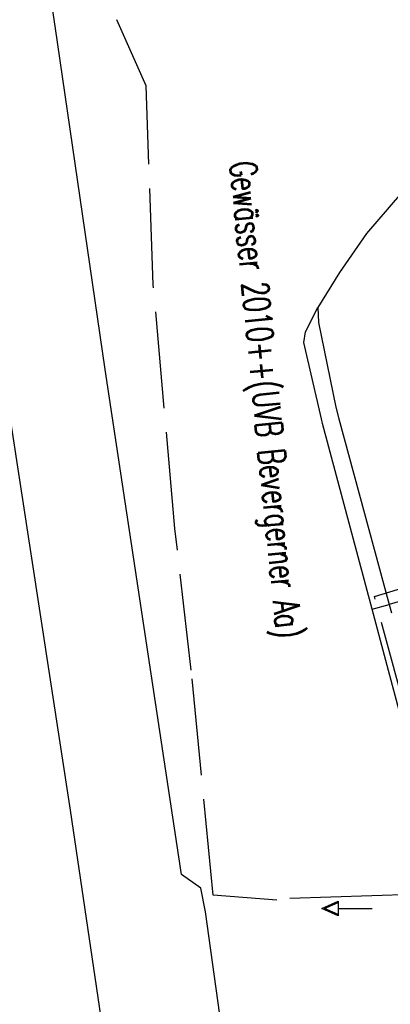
# Model space of a CAD drawing. Extents: x 3408899 to 3411804, y 5788010 to 5789500.
# Tile 3 of 11: x 3409608 to 3409762, y 5788658 to 5789065. Entities that reach past the tile are written whole.
import ezdxf

# ---------------------------------------------------------------- set-up
doc = ezdxf.new("R2010")
doc.units = 0
doc.header["$MEASUREMENT"] = 0
doc.linetypes.add('LINIENART0', pattern=[0])
doc.linetypes.add('LINIENART1', pattern=[50, 40, -10])
for name, color, linetype in [('Gewässer', 7, 'Continuous'), ('Gewässer verrohrt', 7, 'Continuous'), ('grenze_b_plan', 7, 'Continuous'), ('hl', 7, 'Continuous'), ('KATASTER', 7, 'Continuous'), ('NULLEBENE', 7, 'Continuous')]:
    doc.layers.add(name, color=color, linetype=linetype)
doc.styles.add('SIMPLEX', font='simplex')

# ---------------------------------------------------------------- blocks, each defined once
blk = doc.blocks.new('GEWPFEIL-242')
at = {"layer": 'NULLEBENE', "color": 194, "linetype": 'LINIENART0'}
for p, q in [((-22.65827, -0.11079), (-0.00046, 10.10744)), ((-0.00046, 10.10744), (-0.00046, 0.00028)), ((0, 0), (0, -10)), ((0, 0), (46.944, 0)), ((-22.65827, -0.11079), (-22.65827, -0.11079)), ((-0.00046, -9.99972), (-22.65827, -0.11079))]:
    blk.add_line(p, q, dxfattribs=at)

msp = doc.modelspace()

# ---------------------------------------------------------------- linework, layer by layer
at = {"layer": 'Gewässer', "color": 170, "linetype": 'LINIENART0'}
msp.add_line((3409783.904, 5788703.548), (3409720.248, 5788701.517), dxfattribs=at)
at = {"layer": 'Gewässer verrohrt', "color": 170, "linetype": 'LINIENART1'}
for p, q in [((3409660.77613, 5789037.92963), (3409648.68724, 5789065.24156)), ((3409663.74979, 5788955.42675), (3409660.77613, 5789037.92963)), ((3409672.70453, 5788854.68601), (3409663.74979, 5788955.42675)), ((3409679.42058, 5788796.03251), (3409672.70453, 5788854.68601)), ((3409688.46996, 5788702.80617), (3409679.42058, 5788796.03251)), ((3409714.886, 5788700.791), (3409688.47, 5788702.806))]:
    msp.add_line(p, q, dxfattribs=at)
at = {"layer": 'grenze_b_plan', "color": 163, "linetype": 'LINIENART1'}
for p, q in [((3409755.28088, 5788826.53825), (3409912.81988, 5788874.38523)), ((3409794.73217, 5788680.6258), (3409755.28088, 5788826.53825))]:
    msp.add_line(p, q, dxfattribs=at)
at = {"layer": 'hl', "color": 108, "linetype": 'LINIENART0'}
for p, q in [((3409623.15625, 5789062.5), (3409598.78125, 5789222.6875)), ((3409643.875, 5788920.46875), (3409623.15625, 5789062.5)), ((3409600.78125, 5788924.15625), (3409629.34375, 5788738)), ((3409675.375, 5788711.375), (3409643.875, 5788920.46875)), ((3409629.34375, 5788738), (3409655.5, 5788560.8125)), ((3409683.34375, 5788705.75), (3409675.375, 5788711.375)), ((3409685.34375, 5788695.96875), (3409683.34375, 5788705.75)), ((3409710.15625, 5788518.6875), (3409685.34375, 5788695.96875))]:
    msp.add_line(p, q, dxfattribs=at)
at = {"layer": 'KATASTER', "color": 92, "linetype": 'LINIENART0'}
for p, q in [((3409770.79, 5788998.5), (3409752.02, 5788976.8)), ((3409752.02, 5788976.8), (3409740.79, 5788960.61)), ((3409740.79, 5788960.61), (3409731.8, 5788946.14)), ((3409726.69, 5788936.06), (3409731.8, 5788946.14)), ((3409731.8, 5788946.14), (3409732.11, 5788939.95)), ((3409732.11, 5788939.95), (3409739.26, 5788904.9)), ((3409726.1, 5788931.56), (3409726.69, 5788936.06)), ((3409733.39, 5788900), (3409726.1, 5788931.56)), ((3409739.26, 5788904.9), (3409740.59, 5788900)), ((3409733.83, 5788898.08), (3409733.39, 5788900)), ((3409740.59, 5788900), (3409761.37, 5788823.16)), ((3409754.32, 5788821.19), (3409733.83, 5788898.08)), ((3409800, 5788834.9), (3409761.37, 5788823.16)), ((3409754.32, 5788821.19), (3409761.37, 5788823.16)), ((3409761.37, 5788823.16), (3409762.31, 5788819.69)), ((3409759.96, 5788800), (3409754.32, 5788821.19)), ((3409773.45, 5788749.24), (3409759.96, 5788800))]:
    msp.add_line(p, q, dxfattribs=at)

# ---------------------------------------------------------------- block references
at = {"layer": 'Gewässer verrohrt'}
for xscale, yscale in [(0.3, 0.3), (0.25, 0.25)]:
    msp.add_blockref('GEWPFEIL-242', (3409740.304, 5788697.299), dxfattribs=dict(at, xscale=xscale, yscale=yscale))

# ---------------------------------------------------------------- texts
at = {"layer": 'Gewässer verrohrt', "color": 170, "linetype": 'LINIENART0', "style": 'SIMPLEX', "width": 0.66046}
msp.add_text('Gewässer 2010++(UVB Bevergerner Aa)', height=11, rotation=275.633, dxfattribs=at).set_placement((3409695.32289, 5789006.0494))

doc.saveas('drawing.dxf')
